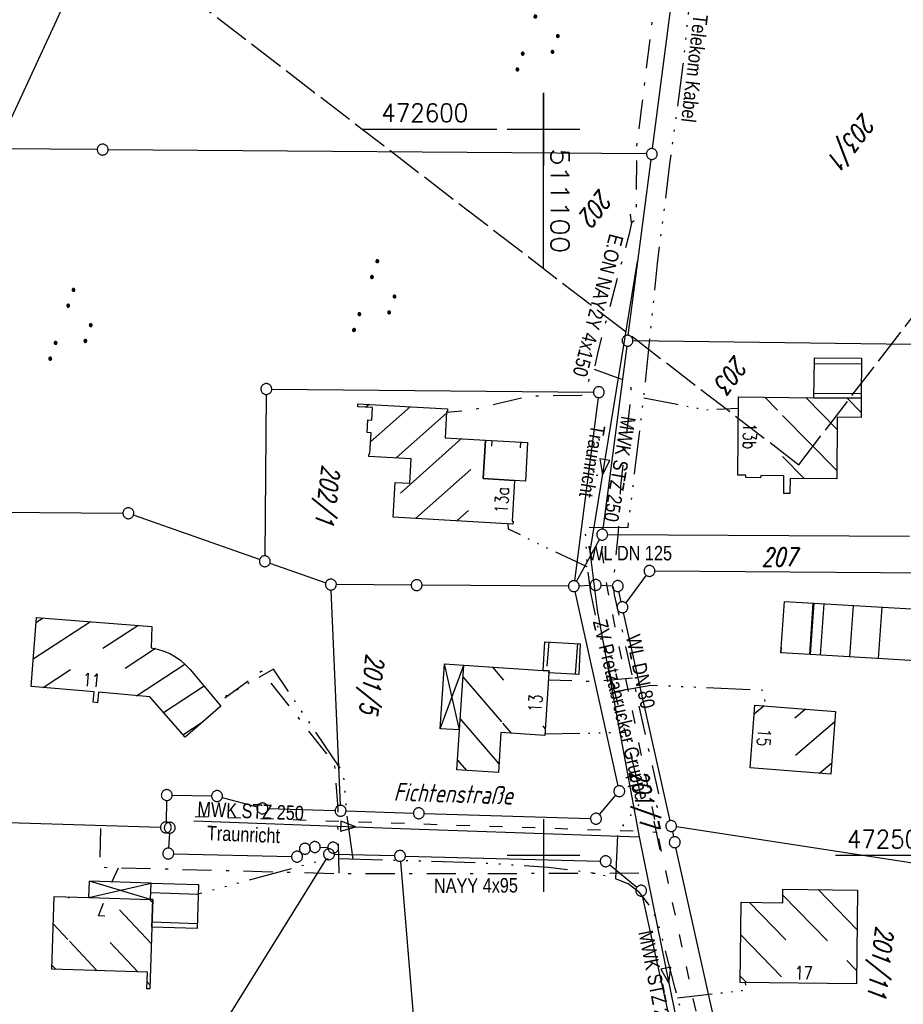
# Model space of a CAD drawing. Extents: x 510526 to 513920, y 467229 to 478797.
# Tile 167 of 256: x 511028 to 511149, y 472480 to 472615. Entities that reach past the tile are written whole.
import ezdxf
from ezdxf.enums import TextEntityAlignment as Align

# ---------------------------------------------------------------- set-up
doc = ezdxf.new("R2010")
doc.units = 0
doc.header["$LTSCALE"] = 10
doc.header["$MEASUREMENT"] = 0
for name, pattern in [('ACAD_ISO03W100', [30, 12, -18]), ('ACAD_ISO14W100', [25.5, 12, -3, 0.5, -3, 0.5, -3, 0.5, -3]), ('LT00', [0]), ('LT08', [0.42, 0.2, -0.1, 0.02, -0.1]), ('LT14', [0.6, 0.5, -0.1])]:
    doc.linetypes.add(name, pattern=pattern)
doc.layers.get('0').update_dxf_attribs({"linetype": 'LT00'})
doc.layers.add('-BLATT_93-RAND', color=7, linetype='LT14', plot=False)
for name, color, linetype in [('ABWASSERLTG', 24, 'LT00'), ('ABWASSERLTG_FLIEßPF', 26, 'Continuous'), ('ABWASSERLTG_TEXT', 26, 'Continuous'), ('DFK_AB_L', 21, 'LT00'), ('DFK_BEB_SCHR', 254, 'LT00'), ('DFK_BEBAUUNG', 250, 'LT00'), ('DFK_BES-NAME', 255, 'LT00'), ('DFK_FLUR_NR', 250, 'LT00'), ('DFK_GZPKT', 250, 'LT00'), ('DFK_KATASTER', 250, 'LT00'), ('DFK_NUTZUNG', 250, 'LT00'), ('STROM_TEXT', 80, 'Continuous'), ('STROM_UNTER', 80, 'LT08'), ('TELEKOM', 210, 'ACAD_ISO14W100'), ('TELEKOM_TEXT', 210, 'Continuous'), ('V93_RASTER', 250, 'LT00'), ('V94_RASTER', 250, 'LT00'), ('WASSERLTG', 130, 'ACAD_ISO03W100'), ('WASSERLTG_TEXT', 130, 'Continuous')]:
    doc.layers.add(name, color=color, linetype=linetype)
doc.styles.get("Standard").update_dxf_attribs({"font": 'romans.shx'})
doc.styles.add('Versorgungsltg', font='ARIAL.TTF', dxfattribs={"width": 0.8, "height": 2})

# ---------------------------------------------------------------- blocks, each defined once
blk = doc.blocks.new('SYMB7010')
at = {"color": 0, "linetype": 'ByBlock'}
for points in [[(-0.031408, 0.499213), (-0.093728, 0.49134), (-0.15457, 0.475719), (-0.212975, 0.452595), (-0.268021, 0.422333), (-0.31884, 0.385411), (-0.36463, 0.342411), (-0.40467, 0.29401), (-0.438329, 0.240973), (-0.465074, 0.184136), (-0.484486, 0.124395), (-0.496256, 0.062692), (-0.5002, 0)], [(-0.5002, 0), (-0.496256, -0.062692), (-0.484486, -0.124395), (-0.465075, -0.184136), (-0.438329, -0.240973), (-0.404671, -0.29401), (-0.36463, -0.342411), (-0.31884, -0.385411), (-0.268021, -0.422333), (-0.212975, -0.452595), (-0.154571, -0.475719), (-0.093728, -0.49134), (-0.031408, -0.499213), (0.031408, -0.499213)], [(0.5002, 0), (0.496256, 0.062692), (0.484485, 0.124395), (0.465074, 0.184136), (0.438329, 0.240973), (0.40467, 0.29401), (0.36463, 0.342411), (0.31884, 0.385411), (0.268021, 0.422333), (0.212975, 0.452595), (0.15457, 0.475719), (0.093728, 0.49134), (0.031408, 0.499213), (-0.031408, 0.499213)], [(0.031408, -0.499213), (0.093728, -0.491341), (0.15457, -0.475719), (0.212975, -0.452595), (0.268021, -0.422333), (0.31884, -0.385411), (0.36463, -0.342411), (0.404671, -0.294011), (0.438329, -0.240974), (0.465075, -0.184136), (0.484486, -0.124395), (0.496256, -0.062692), (0.500201, 0)]]:
    blk.add_lwpolyline(points, dxfattribs=at)
blk = doc.blocks.new('ABWASSER-FLIEßPF')
at = {"layer": 'ABWASSERLTG_FLIEßPF'}
for p, q in [((0, 0), (-0.211, 0.07)), ((-0.211, 0.07), (-0.211, -0.07)), ((-0.211, -0.07), (0, 0))]:
    blk.add_line(p, q, dxfattribs=at)
blk = doc.blocks.new('SYMB7111')
at = {"color": 0, "linetype": 'ByBlock'}
for p, q in [((-0.13, 0.202919), (-0.13, 0.177081)), ((-0.125, 0.172895), (-0.125, 0.207105)), ((-0.12, 0.209164), (-0.12, 0.170836)), ((-0.115, 0.170204), (-0.115, 0.209796)), ((-0.11, 0.209164), (-0.11, 0.170836)), ((-0.105, 0.172895), (-0.105, 0.207105)), ((-0.1, 0.202919), (-0.1, 0.177081)), ((-0.095, 0.189874), (-0.095, 0.190146)), ((0.1, 0.202919), (0.1, 0.177081)), ((0.105, 0.172895), (0.105, 0.207105)), ((0.11, 0.209164), (0.11, 0.170836)), ((0.115, 0.170204), (0.115, 0.209796)), ((0.12, 0.209164), (0.12, 0.170836)), ((0.125, 0.172895), (0.125, 0.207105)), ((0.13, 0.202919), (0.13, 0.177081)), ((0.135, 0.189874), (0.135, 0.190146)), ((-0.515, -0.177081), (-0.515, -0.202919)), ((-0.51, -0.207105), (-0.51, -0.172895)), ((-0.505, -0.170836), (-0.505, -0.209164)), ((-0.5, -0.209796), (-0.5, -0.170204)), ((-0.495, -0.170836), (-0.495, -0.209164)), ((-0.49, -0.207105), (-0.49, -0.172895)), ((-0.485, -0.177081), (-0.485, -0.202919)), ((-0.48, -0.190126), (-0.48, -0.189854)), ((-0.285, -0.177081), (-0.285, -0.202919)), ((-0.28, -0.207105), (-0.28, -0.172895)), ((-0.275, -0.170836), (-0.275, -0.209164)), ((-0.27, -0.209796), (-0.27, -0.170204)), ((-0.265, -0.170836), (-0.265, -0.209164)), ((-0.26, -0.207105), (-0.26, -0.172895)), ((-0.255, -0.177081), (-0.255, -0.202919)), ((-0.25, -0.190126), (-0.25, -0.189854)), ((0.255, -0.177081), (0.255, -0.202919)), ((0.26, -0.207105), (0.26, -0.172895)), ((0.265, -0.170836), (0.265, -0.209164)), ((0.27, -0.209796), (0.27, -0.170204)), ((0.275, -0.170836), (0.275, -0.209164)), ((0.28, -0.207105), (0.28, -0.172895)), ((0.285, -0.177081), (0.285, -0.202919)), ((0.29, -0.190126), (0.29, -0.189854)), ((0.485, -0.177081), (0.485, -0.202919)), ((0.49, -0.207105), (0.49, -0.172895)), ((0.495, -0.170836), (0.495, -0.209164)), ((0.5, -0.209796), (0.5, -0.170204)), ((0.505, -0.170836), (0.505, -0.209164)), ((0.51, -0.207105), (0.51, -0.172895)), ((0.515, -0.177081), (0.515, -0.202919)), ((0.52, -0.190126), (0.52, -0.189854))]:
    blk.add_line(p, q, dxfattribs=at)
for points in [[(-0.095, 0.19), (-0.096981, 0.198678), (-0.10253, 0.205637), (-0.11055, 0.209499), (-0.11945, 0.209499), (-0.12747, 0.205637), (-0.133019, 0.198678), (-0.135, 0.19), (-0.133019, 0.181322), (-0.12747, 0.174363), (-0.11945, 0.170501), (-0.11055, 0.170501), (-0.10253, 0.174363), (-0.096981, 0.181322), (-0.095, 0.19)], [(0.135, 0.19), (0.133019, 0.198678), (0.12747, 0.205637), (0.11945, 0.209499), (0.11055, 0.209499), (0.10253, 0.205637), (0.096981, 0.198678), (0.095, 0.19), (0.096981, 0.181322), (0.10253, 0.174363), (0.11055, 0.170501), (0.11945, 0.170501), (0.12747, 0.174363), (0.133019, 0.181322), (0.135, 0.19)], [(-0.48, -0.19), (-0.481981, -0.181322), (-0.48753, -0.174363), (-0.49555, -0.170501), (-0.50445, -0.170501), (-0.51247, -0.174363), (-0.518019, -0.181322), (-0.52, -0.19), (-0.518019, -0.198678), (-0.51247, -0.205637), (-0.50445, -0.209499), (-0.49555, -0.209499), (-0.48753, -0.205637), (-0.481981, -0.198678), (-0.48, -0.19)], [(-0.25, -0.19), (-0.251981, -0.181322), (-0.25753, -0.174363), (-0.26555, -0.170501), (-0.27445, -0.170501), (-0.28247, -0.174363), (-0.288019, -0.181322), (-0.29, -0.19), (-0.288019, -0.198678), (-0.28247, -0.205637), (-0.27445, -0.209499), (-0.26555, -0.209499), (-0.25753, -0.205637), (-0.251981, -0.198678), (-0.25, -0.19)], [(0.29, -0.19), (0.288019, -0.181322), (0.28247, -0.174363), (0.27445, -0.170501), (0.26555, -0.170501), (0.25753, -0.174363), (0.251981, -0.181322), (0.25, -0.19), (0.251981, -0.198678), (0.25753, -0.205637), (0.26555, -0.209499), (0.27445, -0.209499), (0.28247, -0.205637), (0.288019, -0.198678), (0.29, -0.19)], [(0.52, -0.19), (0.518019, -0.181322), (0.51247, -0.174363), (0.50445, -0.170501), (0.49555, -0.170501), (0.48753, -0.174363), (0.481981, -0.181322), (0.48, -0.19), (0.481981, -0.198678), (0.48753, -0.205637), (0.49555, -0.209499), (0.50445, -0.209499), (0.51247, -0.205637), (0.518019, -0.198678), (0.52, -0.19)]]:
    blk.add_lwpolyline(points, dxfattribs=at)

msp = doc.modelspace()

# ---------------------------------------------------------------- linework, layer by layer
at = {"layer": '-BLATT_93-RAND'}
msp.add_lwpolyline([(511358.83, 473315.34), (510907.64, 472728.79), (511135.12, 472553.81), (511586.31, 473140.35), (511358.83, 473315.34)], dxfattribs=at)
at = {"layer": 'ABWASSERLTG', "flags": 128}
for points in [[(511112.9, 472581.8), (511106.36, 472541.87), (511107.39, 472533.79), (511113.15, 472502.59), (511120.39, 472466.86)], [(511051.88, 472504.79), (511080.3, 472503.75), (511113.15, 472502.59)]]:
    msp.add_lwpolyline(points, dxfattribs=at)
at = {"layer": 'DFK_AB_L'}
msp.add_line((511025.11, 472597.97), (511035.97, 472621.47), dxfattribs=at)
at = {"layer": 'DFK_BEB_SCHR'}
for p, q in [((511143.75, 472567.63), (511137.25, 472567.68)), ((511130.44, 472563.1), (511132.18, 472561.32)), ((511140.4, 472558.66), (511136.09, 472563.05)), ((511137.2, 472563.68), (511143.72, 472563.63)), ((511141.74, 472563.01), (511143.69, 472561.02)), ((511075.99, 472562.12), (511075.55, 472561.73)), ((511076.19, 472556.94), (511081.64, 472561.8)), ((511086.63, 472560.89), (511079.73, 472554.74)), ((511132.9, 472560.6), (511140.35, 472553)), ((511080.31, 472549.9), (511088.72, 472557.4)), ((511092.88, 472557.15), (511092.83, 472556.37)), ((511096.82, 472556.14), (511096.87, 472556.91)), ((511135.84, 472551.89), (511132.86, 472554.93)), ((511089.99, 472553.17), (511082.4, 472546.4)), ((511088.05, 472546.08), (511089.67, 472547.52)), ((511136.63, 472527.69), (511137.12, 472534.75)), ((511138.1, 472527.61), (511138.59, 472534.67)), ((511142.59, 472534.43), (511142.1, 472527.37)), ((511146.09, 472527.13), (511146.58, 472534.2)), ((511030.15, 472532.07), (511031.15, 472532.72)), ((511037.66, 472532.2), (511029.76, 472527.02)), ((511039.37, 472528.55), (511044.17, 472531.69)), ((511046.58, 472528.49), (511042.42, 472525.76)), ((511100.72, 472529.42), (511100.46, 472526.06)), ((511104.39, 472524.97), (511104.71, 472529.19)), ((511132.68, 472528.64), (511132.64, 472527.93)), ((511044, 472522.01), (511050.63, 472526.36)), ((511094.55, 472524.15), (511093.02, 472525.94)), ((511031.15, 472523.15), (511034.89, 472525.6)), ((511088.9, 472524.59), (511094.19, 472518.42)), ((511053.29, 472523.32), (511047.72, 472519.67)), ((511130.36, 472520.63), (511128.98, 472519.45)), ((511134.59, 472518.97), (511136, 472520.18)), ((511050.38, 472516.63), (511053.15, 472518.45)), ((511093.89, 472512.63), (511088.53, 472518.88)), ((511094.36, 472518.23), (511095.55, 472516.84)), ((511100.24, 472517.51), (511099.93, 472517.87)), ((511140.08, 472518.4), (511134.67, 472513.79)), ((511088.16, 472513.16), (511089.4, 472511.72)), ((511137.96, 472511.34), (511139.66, 472512.78)), ((511052.49, 472494.66), (511045.95, 472494.87)), ((511143.16, 472489.8), (511137.79, 472495.32)), ((511034.71, 472494.12), (511034.52, 472494.33)), ((511046.22, 472493.51), (511045.79, 472493.97)), ((511133.35, 472488.41), (511128.34, 472493.56)), ((511132.94, 472494.57), (511139.07, 472488.27)), ((511041.65, 472492.55), (511046.03, 472487.85)), ((511032.55, 472490.58), (511034.53, 472488.45)), ((511046.13, 472490.86), (511052.35, 472490.66)), ((511034.75, 472488.22), (511038.53, 472484.17)), ((511044.17, 472483.98), (511040.38, 472488.04)), ((511127.13, 472489.07), (511132.74, 472483.3)), ((511141.72, 472485.54), (511143.1, 472484.13)), ((511032.89, 472484.35), (511032.35, 472484.93)), ((511045.86, 472482.17), (511045.44, 472482.62)), ((511127.91, 472482.53), (511127.05, 472483.41))]:
    msp.add_line(p, q, dxfattribs=at)
at = {"layer": 'DFK_BEBAUUNG'}
for p, q in [((511085.78, 472517.47), (511086.37, 472526.39)), ((511085.78, 472517.47), (511089.01, 472526.21)), ((511088.43, 472517.3), (511086.37, 472526.39)), ((511086.37, 472526.39), (511089.01, 472526.21)), ((511088.43, 472517.3), (511085.78, 472517.47)), ((511037.43, 472494.24), (511037.5, 472496.49)), ((511037.43, 472494.24), (511045.99, 472496.21)), ((511045.92, 472493.97), (511037.5, 472496.49)), ((511045.99, 472496.21), (511037.5, 472496.49))]:
    msp.add_line(p, q, dxfattribs=at)
for points in [[(511143.71, 472562.99, 0), (511137.19, 472563.04, 0), (511137.26, 472568.24, 0), (511137.26, 472568.54, 0), (511143.76, 472568.46, 0), (511143.71, 472562.99, 0)], [(511140.42, 472560.36, 0), (511140.34, 472551.87, 0), (511133.91, 472551.9, 0), (511133.9, 472549.86, 0), (511133.05, 472549.85, 0), (511133.08, 472552.28, 0), (511129.89, 472552.34, 0), (511129.86, 472552.01, 0), (511127.83, 472552.04, 0), (511127.83, 472552.35, 0), (511126.74, 472552.36, 0), (511126.82, 472563.14, 0), (511137.19, 472563.04, 0), (511143.71, 472562.99, 0), (511143.68, 472560.33, 0), (511140.42, 472560.36, 0)], [(511095.79, 472545.64, 0), (511079.31, 472546.58, 0), (511079.58, 472551.38, 0), (511081.6, 472551.26, 0), (511081.79, 472554.62, 0), (511075.97, 472554.95, 0), (511075.99, 472555.37, 0), (511076.11, 472555.36, 0), (511076.26, 472558.2, 0), (511075.72, 472558.23, 0), (511075.82, 472559.98, 0), (511076.36, 472559.95, 0), (511076.45, 472561.68, 0), (511074.43, 472561.79, 0), (511074.45, 472562.21, 0), (511086.8, 472561.51, 0), (511086.78, 472561.1, 0), (511086.64, 472561.11, 0), (511086.44, 472557.53, 0), (511092.01, 472557.2, 0), (511091.69, 472551.92, 0), (511096.01, 472551.64, 0), (511095.69, 472546.06, 0), (511095.81, 472546.05, 0), (511095.79, 472545.64, 0)], [(511091.69, 472551.92, 0), (511092.01, 472557.2, 0), (511097.79, 472556.86, 0), (511097.51, 472551.56, 0), (511096.01, 472551.64, 0), (511091.69, 472551.92, 0)], [(511137.17, 472534.75, 0), (511136.68, 472527.69, 0), (511132.63, 472527.93, 0), (511133.17, 472534.99, 0), (511137.17, 472534.75, 0)], [(511136.68, 472527.69, 0), (511137.17, 472534.75, 0), (511164.02, 472533.17, 0), (511163.47, 472526.1, 0), (511136.68, 472527.69, 0)], [(511051.35, 472525.61, 0), (511055.6, 472520.59, 0), (511050.68, 472516.29, 0), (511045.82, 472521.85, 0), (511038.76, 472522.48, 0), (511038.63, 472521.04, 0), (511038.02, 472521.1, 0), (511038.14, 472522.53, 0), (511029.47, 472523.3, 0), (511030.21, 472532.79, 0), (511046.11, 472531.54, 0), (511046.02, 472528.61, 0)], [(511046.02, 472528.61, 0), (511046.89, 472528.43, 0), (511047.74, 472528.16, 0), (511048.56, 472527.8, 0), (511049.34, 472527.37, 0), (511050.07, 472526.85, 0), (511050.74, 472526.26, 0), (511051.35, 472525.61, 0)], [(511100.73, 472525.16, 0), (511100.75, 472525.42, 0), (511099.93, 472525.47, 0), (511100.19, 472529.45, 0), (511105.02, 472529.17, 0), (511104.83, 472524.95, 0), (511100.73, 472525.16, 0)], [(511100.75, 472525.42, 0), (511100.73, 472525.16, 0), (511100.18, 472516.54, 0), (511094.14, 472516.93, 0), (511093.82, 472511.43, 0), (511088.07, 472511.81, 0), (511088.43, 472517.3, 0), (511089.01, 472526.21, 0), (511099.93, 472525.47, 0), (511100.75, 472525.42, 0)], [(511129.08, 472520.73, 0), (511140.19, 472519.84, 0), (511139.54, 472511.22, 0), (511128.42, 472512.06, 0), (511129.08, 472520.73, 0)], [(511046.24, 472493.96, 0), (511045.92, 472493.97, 0), (511045.99, 472496.21, 0), (511052.54, 472496, 0), (511052.33, 472489.97, 0), (511046.1, 472490.16, 0), (511046.24, 472493.96, 0)], [(511127.04, 472482.54, 0), (511127.19, 472493.57, 0), (511132.93, 472493.51, 0), (511132.94, 472495.37, 0), (511143.22, 472495.26, 0), (511143.08, 472482.35, 0), (511127.04, 472482.54, 0)], [(511032.33, 472484.37, 0), (511032.68, 472494.39, 0), (511037.43, 472494.24, 0), (511045.92, 472493.97, 0), (511046.24, 472493.96, 0), (511046.1, 472490.16, 0), (511045.84, 472481.67, 0), (511045.41, 472481.68, 0), (511045.48, 472483.94, 0), (511032.33, 472484.37, 0)]]:
    msp.add_polyline3d(points, dxfattribs=at)
at = {"layer": 'DFK_KATASTER'}
for p, q in [((511115, 472597.32), (511119.46, 472631.84)), ((511038.58, 472597.19), (511025.55, 472597.29)), ((511114.15, 472596.59), (511040.08, 472597.18)), ((511111.65, 472571.62), (511114.8, 472595.84)), ((511150.62, 472570.38), (511112.3, 472570.87)), ((511111.45, 472570.14), (511108.17, 472544.92)), ((511062.6, 472564.22), (511106.85, 472563.81)), ((511061.84, 472563.48), (511061.65, 472541.27)), ((511107.5, 472563.06), (511104.27, 472537.83)), ((511005.31, 472547.44), (511042.12, 472547.14)), ((511060.93, 472540.77), (511043.58, 472546.88)), ((511104.53, 472537.75), (511107.71, 472543.52)), ((511150.36, 472543.94), (511108.82, 472544.18)), ((511062.35, 472540.27), (511070.03, 472537.56)), ((511114.12, 472538.59), (511111.31, 472534.79)), ((511115.32, 472539.19), (511168.97, 472538.84)), ((511081.79, 472537.24), (511071.49, 472537.31)), ((511103.42, 472537.1), (511083.29, 472537.23)), ((511104.92, 472537.13), (511106.42, 472537.22)), ((511107.92, 472537.22), (511109.46, 472537.15)), ((511072.04, 472506.92), (511070.77, 472536.56)), ((511110.26, 472509.6), (511104.33, 472536.36)), ((511110.7, 472534.92), (511110.37, 472536.38)), ((511117.4, 472504.8), (511111.02, 472533.46)), ((511048.9, 472508.32), (511054.32, 472508.21)), ((511107.7, 472505.65), (511109.94, 472508.3)), ((511048.13, 472507.58), (511048.05, 472504.62)), ((511055.79, 472508), (511060.59, 472506.7)), ((511062.06, 472506.48), (511071.32, 472506.19)), ((511072.82, 472506.15), (511082.08, 472505.85)), ((511083.58, 472505.81), (511106.46, 472505.1)), ((511047.28, 472503.89), (511009.45, 472505.05)), ((511048.52, 472503.09), (511048.4, 472501.03)), ((511117.72, 472503.34), (511117.89, 472502.57)), ((511157.43, 472497.93), (511118.3, 472503.96)), ((511049.11, 472500.26), (511065.33, 472499.87)), ((511066.61, 472500.38), (511066.63, 472500.41)), ((511069.28, 472501.16), (511070.3, 472501.12)), ((511079.49, 472499.98), (511071.23, 472500.16)), ((511124.27, 472473.88), (511118.21, 472501.11)), ((511070.08, 472499.54), (511050.59, 472468.22)), ((511080.3, 472499.21), (511083.38, 472462.64)), ((511080.99, 472499.94), (511107.8, 472499.24)), ((511109.13, 472498.74), (511112.85, 472495.65)), ((511113.59, 472494.44), (511118.43, 472472.6))]:
    msp.add_line(p, q, dxfattribs=at)
at = {"layer": 'STROM_UNTER', "ltscale": 2, "flags": 128}
for points in [[(511231.39, 472804.18), (511226.32, 472804.18), (511226.25, 472798.57), (511222.21, 472770.68), (511218.44, 472766.64), (511191.16, 472765.33), (511174.38, 472760.96), (511136.94, 472740.8), (511120.34, 472729.27), (511103.21, 472717.44), (511096.55, 472712.54), (511095.38, 472711.24), (511094.7, 472709.46), (511094.15, 472706.38), (511094.15, 472703.37), (511108.89, 472663.89), (511111.97, 472649.75), (511113.34, 472643.32), (511117.12, 472632.62), (511113.48, 472603.08), (511112.8, 472597.68), (511112.73, 472587.58), (511112.11, 472587.1), (511111.77, 472585.59), (511107.52, 472569.55), (511106.95, 472566.97), (511105.23, 472563.33), (511098.15, 472563.24), (511089.73, 472561.24), (511086.63, 472561.01)], [(511112.11, 472587.1), (511111.97, 472588.32)], [(511106.95, 472566.97), (511111.99, 472565.11), (511111.99, 472563.01), (511110.6, 472550.87), (511110.24, 472544.06), (511109.53, 472537.26), (511109.73, 472535.89), (511112.06, 472525.27), (511112.85, 472521.79), (511114.71, 472513.39), (511115.9, 472508.05), (511115.35, 472507.93), (511115.7, 472506.1), (511115.11, 472504.91), (511116.26, 472499.69)], [(511071.87, 472497.6), (511071.71, 472504.12), (511071.74, 472506.55), (511071.25, 472512.67), (511061.2, 472525.4), (511055.26, 472520.99)], [(511112.26, 472524.42), (511107.03, 472523.95), (511100.67, 472524.16)], [(511113.12, 472497.56), (511098.59, 472497.52), (511087.67, 472497.48), (511071.72, 472497.48), (511061.24, 472497.77), (511038.95, 472498.36), (511039.08, 472503.74)], [(511041.46, 472498.29), (511040.57, 472496.39)]]:
    msp.add_lwpolyline(points, dxfattribs=at)
at = {"layer": 'TELEKOM', "ltscale": 0.05, "flags": 128}
for points in [[(511109.95, 472496.79), (511110.24, 472503.21), (511113.58, 472507.59), (511111.52, 472515.92), (511109.8, 472522.5), (511107.46, 472531.67), (511106.52, 472536.24), (511106.02, 472539.74), (511105.74, 472545.22), (511111.63, 472545.16), (511112.58, 472552.99), (511113.8, 472563.07), (511114.75, 472572.42), (511115.69, 472581.53), (511117.39, 472595.21), (511119.23, 472608.84), (511121.19, 472628.62), (511123.14, 472644.75), (511099.54, 472644.53)], [(511073.81, 472499.5), (511072.97, 472505.64), (511072.47, 472511.33), (511065.71, 472521.39), (511062.83, 472525.66), (511055.06, 472521.23)], [(511109.78, 472522.58), (511114.74, 472523.48), (511130.38, 472522.78), (511130.45, 472520.62)], [(510952.16, 472463.43), (510953.59, 472460.97), (510955.3, 472458.93), (510957.9, 472456.11), (510959.85, 472453.97), (510961.47, 472451.55), (510963.12, 472448.82), (510963.8, 472447.25), (510965.08, 472445.02), (510967.34, 472442.6), (510968.44, 472441.72), (510971.36, 472440.11), (510973.84, 472439.52), (510976.17, 472439.46), (510979.37, 472439.43), (510983.59, 472439.09), (510983.85, 472439.12), (510984.32, 472437.13), (510986.21, 472437.41), (510989.44, 472438.28), (510993.88, 472439.99), (510999.28, 472441.85), (511000.5, 472438.79), (511004.15, 472439.57), (511009.1, 472441.06), (511014.65, 472442.52), (511019.44, 472443.74), (511024.23, 472445.07), (511029.47, 472446.57), (511034.23, 472448.1), (511039.49, 472449.58), (511045.54, 472451.52), (511052.16, 472453.46), (511058.46, 472455.14), (511068.64, 472455.49), (511075.16, 472456.14), (511085.83, 472456.73), (511091.16, 472456.98), (511091.26, 472458.96), (511097.71, 472459.81), (511101.53, 472460.4), (511109.44, 472462.05), (511113.86, 472462.79), (511115.1, 472463.14), (511115.85, 472463.48), (511116.94, 472464.03), (511117.68, 472464.62), (511118.77, 472465.91), (511119.47, 472467.15), (511120.26, 472469.19), (511120.61, 472470.49), (511120.51, 472471.83), (511119.82, 472475.15), (511118.13, 472481.7), (511116, 472489.9), (511115.2, 472492.09), (511114.31, 472493.52), (511113.21, 472494.91), (511111.63, 472496.1), (511109.69, 472496.9), (511107.21, 472497.54), (511100.61, 472498.38), (511091.75, 472498.95), (511081.33, 472499.29), (511070.41, 472499.59), (511052.22, 472494.63)]]:
    msp.add_lwpolyline(points, dxfattribs=at)
at = {"layer": 'TELEKOM', "ltscale": 0.04, "flags": 128}
for points in [[(511113.8, 472563.01), (511118.14, 472562.17), (511122.28, 472561.38), (511126.81, 472561.58)], [(511106.02, 472539.74), (511100.38, 472542.36), (511095.18, 472544.96), (511095.15, 472545.68)], [(511100.19, 472516.75), (511111.25, 472516.97)], [(511118.45, 472480.43), (511127.9, 472481.49), (511127.8, 472482.53)]]:
    msp.add_lwpolyline(points, dxfattribs=at)
at = {"layer": 'V93_RASTER'}
for p, q in [((511100, 472580.82), (511100, 472605)), ((511075.07, 472600), (511093.57, 472600)), ((511095, 472600), (511105, 472600)), ((511095, 472600), (511105, 472600))]:
    msp.add_line(p, q, dxfattribs=at)
at = {"layer": 'V94_RASTER'}
for p, q in [((511100, 472605), (511100, 472595)), ((511095, 472600), (511105, 472600)), ((511100, 472505), (511100, 472495)), ((511105, 472500), (511095, 472500)), ((511158.67, 472500), (511140.17, 472500))]:
    msp.add_line(p, q, dxfattribs=at)
at = {"layer": 'WASSERLTG', "ltscale": 0.015, "flags": 128}
for points in [[(511107.96, 472542.06), (511108.78, 472536.53), (511115.61, 472503.23), (511123.64, 472466.11)], [(511107.96, 472542.06), (511108.78, 472536.53), (511115.61, 472503.23), (511123.64, 472466.11)], [(511052.06, 472505.4), (511113.68, 472503.36), (511115.61, 472503.23)], [(511052.06, 472505.4), (511113.68, 472503.36), (511115.61, 472503.23)]]:
    msp.add_lwpolyline(points, dxfattribs=at)

# ---------------------------------------------------------------- block references
at = {"layer": 'ABWASSERLTG_FLIEßPF', "yscale": 10, "zscale": 10}
for p, xscale, rotation in [((511108.09, 472552.41), 9.999999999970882, 260.7049610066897), ((511074.17, 472503.97), 9.999999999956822, 357.9922000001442), ((511117.23, 472482.42), 9.999999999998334, 281.4516747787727)]:
    msp.add_blockref('ABWASSER-FLIEßPF', p, dxfattribs=dict(at, xscale=xscale, rotation=rotation))
at = {"layer": 'DFK_GZPKT', "xscale": 1.499999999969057, "yscale": 1.5, "zscale": 1.5, "rotation": 251.2881100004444}
for p in [(511039.33, 472597.19), (511114.9, 472596.58), (511111.55, 472570.88), (511061.85, 472564.23), (511107.6, 472563.8), (511042.87, 472547.13), (511108.07, 472544.18), (511061.64, 472540.52), (511114.57, 472539.19), (511070.74, 472537.31), (511082.54, 472537.23), (511104.17, 472537.09), (511107.17, 472537.26), (511110.21, 472537.11), (511110.86, 472534.19), (511110.42, 472508.87), (511048.15, 472508.33), (511055.07, 472508.2), (511061.31, 472506.5), (511072.07, 472506.17), (511082.83, 472505.83), (511107.21, 472505.08), (511048.03, 472503.87), (511048.56, 472503.84), (511117.56, 472504.07), (511118.05, 472501.84), (511067.16, 472500.94), (511068.53, 472501.18), (511071.05, 472501.1), (511048.36, 472500.28), (511066.08, 472499.85), (511070.48, 472500.18), (511080.24, 472499.96), (511108.55, 472499.22), (511113.43, 472495.17)]:
    msp.add_blockref('SYMB7010', p, dxfattribs=at)
at = {"layer": 'DFK_NUTZUNG', "xscale": 9.99999999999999, "yscale": 10, "zscale": 10, "rotation": 251.28826}
for p in [(511099.8, 472612.34), (511077.32, 472576.48), (511035.52, 472572.54)]:
    msp.add_blockref('SYMB7111', p, dxfattribs=at)

# ---------------------------------------------------------------- texts
at = {"layer": 'ABWASSERLTG_TEXT', "style": 'Versorgungsltg', "width": 0.8}
for s, rotation, p in [('MWK STZ 250', 260.3687, (511109.5, 472553.37)), ('Traunricht', 260.3687, (511105.71, 472554.46)), ('MWK STZ 250', 357.6559, (511059.65, 472505.13)), ('Traunricht', 357.6559, (511058.67, 472501.92)), ('MWK STZ 250', 281.1154, (511114.45, 472482.28))]:
    msp.add_text(s, height=2, rotation=rotation, dxfattribs=at).set_placement(p, align=Align.CENTER)
at = {"layer": 'DFK_BEBAUUNG', "width": 0.8}
for s, rotation, p in [('13b', -90.425, (511127.49, 472559.56)), ('13a', -273.2827, (511095.05, 472547.08)), ('11', -5.0673, (511036.5, 472523.38)), ('13', -273.6517, (511099.68, 472519.69)), ('15', -94.3532, (511129.54, 472517.55)), ('7', -181.8152, (511039.88, 472493.46)), ('17', -1.4313, (511134.53, 472482.98))]:
    msp.add_text(s, height=1.8, rotation=rotation, dxfattribs=at).set_placement(p)
at = {"layer": 'DFK_BES-NAME', "oblique": 13.754, "width": 0.75}
msp.add_text('Fichtenstraße', height=2.5, rotation=-1.8474, dxfattribs=at).set_placement((511079.35, 472507.54))
at = {"layer": 'DFK_FLUR_NR', "oblique": 13.754, "width": 0.75}
for s, rotation, p in [('203/1', 232.4313, (511143.95, 472602.37)), ('202', 232.4313, (511107.75, 472591.91)), ('203', 232.4313, (511126.38, 472568.98)), ('202/1', 263.3409, (511069.54, 472553.86)), ('207', -0.0003, (511130.02, 472539.85)), ('201/5', 263.3409, (511075.63, 472527.84)), ('201/7', -77.9045, (511111.76, 472511.56)), ('201/11', 263.3409, (511145.73, 472490.35))]:
    msp.add_text(s, height=2.5, rotation=rotation, dxfattribs=at).set_placement(p)
at = {"layer": 'STROM_TEXT', "style": 'Versorgungsltg', "width": 0.8}
for s, rotation, p in [('E.ON NAY2Y 4x150', 255.2603, (511106.54, 472575.98)), ('NAYY 4x95', 0.4154, (511090.7, 472494.88))]:
    msp.add_text(s, height=2, rotation=rotation, dxfattribs=at).set_placement(p, align=Align.CENTER)
at = {"layer": 'TELEKOM_TEXT', "style": 'Versorgungsltg', "width": 0.8}
msp.add_text('Telekom Kabel', height=2, rotation=263.3269, dxfattribs=at).set_placement((511119.78, 472608.48), align=Align.CENTER)
at = {"layer": 'V93_RASTER'}
for s, rotation, width, p in [(' 472600', 0.002, 0.931, (511076.07, 472601)), (' 511100', 270.002, 1.127, (511101, 472599.32))]:
    msp.add_text(s, height=2.5, rotation=rotation, dxfattribs=dict(at, width=width)).set_placement(p)
at = {"layer": 'V94_RASTER', "width": 0.924}
msp.add_text(' 472500', height=2.5, rotation=0.0005, dxfattribs=at).set_placement((511140.17, 472501))
at = {"layer": 'WASSERLTG_TEXT', "style": 'Versorgungsltg', "width": 0.8}
msp.add_text('WL DN 125', height=2, dxfattribs=at).set_placement((511111.9, 472540.64), align=Align.CENTER)
for s, rotation, p in [('ZV Pretzabrucker Gruppe', 283.4905, (511109.73, 472519.84)), ('WL DN 80', 281.7942, (511112.38, 472525.14))]:
    msp.add_text(s, height=2, rotation=rotation, dxfattribs=at).set_placement(p, align=Align.CENTER)

doc.saveas('drawing.dxf')
